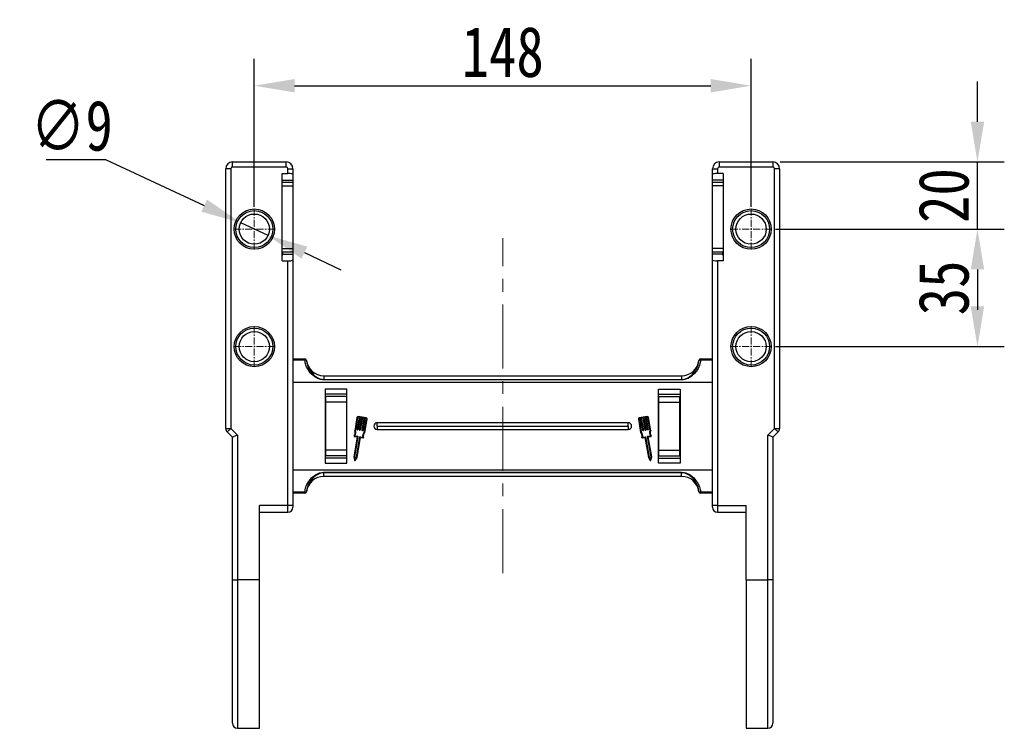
# Model space of a CAD drawing. Header units: millimetres. Extents: x -1637 to 445, y 81 to 1539.
# Tile 6 of 52: x -1378 to -1085, y 858 to 1069. Entities that reach past the tile are written whole.
import ezdxf

# ---------------------------------------------------------------- set-up
doc = ezdxf.new("R2010")
doc.units = ezdxf.units.MM
doc.linetypes.add('CENTER', pattern=[0.6, 0.375, -0.075, 0.075, -0.075])
doc.linetypes.add('CENTERX2', pattern=[20.32, 12.7, -2.54, 2.54, -2.54])
doc.styles.get("Standard").update_dxf_attribs({"font": '仿宋_GB2312.ttf', "width": 0.8})
doc.dimstyles.new('ISO-60.1', dxfattribs={"dimtxt": 15, "dimasz": 12, "dimexe": 8, "dimexo": 0.625, "dimgap": 2.5, "dimtad": 1, "dimdsep": 46, "dimtxsty": 'Standard', "dimcen": 2.5, "dimadec": 0, "dimazin": 0, "dimtfac": 1, "dimtmove": 0, "dimatfit": 3, "dimfxl": 0, "dimarcsym": 0})
doc.dimstyles.new('副本 ISO-60.1', dxfattribs={"dimtxt": 15, "dimasz": 12, "dimexe": 8, "dimexo": 0.625, "dimgap": 2.5, "dimtad": 1, "dimtoh": 1, "dimdsep": 46, "dimtxsty": 'Standard', "dimcen": 2.5, "dimadec": 0, "dimazin": 0, "dimtfac": 1, "dimtmove": 0, "dimatfit": 3, "dimfxl": 0, "dimarcsym": 0})

# ---------------------------------------------------------------- blocks, each defined once
blk = doc.blocks.new('*D3505')
at = {"color": 0, "lineweight": -2}
for p, q in [((-1307.97, 1013.72), (-1307.97, 1057.76)), ((-1159.97, 1013.72), (-1159.97, 1057.76)), ((-1295.97, 1049.76), (-1171.97, 1049.76))]:
    blk.add_line(p, q, dxfattribs=at)
at = {"color": 0, "lineweight": 9}
for points in [[(-1295.97, 1051.76), (-1295.97, 1047.76), (-1307.97, 1049.76)], [(-1171.97, 1051.76), (-1171.97, 1047.76), (-1159.97, 1049.76)]]:
    blk.add_solid(points, dxfattribs=at)
at = {"layer": 'Defpoints', "color": 0, "lineweight": 9}
for p in [(-1159.97, 1049.76), (-1307.97, 1013.09), (-1159.97, 1013.09)]:
    blk.add_point(p, dxfattribs=at)
at = {"color": 0, "lineweight": 9, "insert": (-1233.97, 1059.76), "char_height": 15, "attachment_point": 5}
blk.add_mtext('148', dxfattribs=at)
blk = doc.blocks.new('*D3482')
at = {"color": 0, "lineweight": -2}
for p, q in [((-1369.97, 1027.79), (-1352.27, 1027.79)), ((-1352.27, 1027.79), (-1322.91, 1014.04)), ((-1303.89, 1005.13), (-1312.04, 1008.95)), ((-1293.03, 1000.04), (-1282.16, 994.95))]:
    blk.add_line(p, q, dxfattribs=at)
at = {"color": 0, "lineweight": 9}
for points in [[(-1322.06, 1015.85), (-1323.76, 1012.23), (-1312.04, 1008.95)], [(-1292.18, 1001.85), (-1293.88, 998.23), (-1303.89, 1005.13)]]:
    blk.add_solid(points, dxfattribs=at)
at = {"layer": 'Defpoints', "color": 0, "lineweight": 9}
for p in [(-1312.04, 1008.95), (-1303.89, 1005.13)]:
    blk.add_point(p, dxfattribs=at)
at = {"color": 0, "lineweight": 9, "insert": (-1362.37, 1037.79), "char_height": 15, "attachment_point": 5}
blk.add_mtext('∅9', dxfattribs=at)
blk = doc.blocks.new('*D3483')
at = {"color": 0, "lineweight": -2}
for p, q in [((-1152.74, 1007.04), (-1084.53, 1007.04)), ((-1092.53, 995.04), (-1092.53, 984.04)), ((-1152.74, 972.04), (-1084.53, 972.04))]:
    blk.add_line(p, q, dxfattribs=at)
at = {"color": 0, "lineweight": 9}
for points in [[(-1094.53, 995.04), (-1090.53, 995.04), (-1092.53, 1007.04)], [(-1094.53, 984.04), (-1090.53, 984.04), (-1092.53, 972.04)]]:
    blk.add_solid(points, dxfattribs=at)
at = {"layer": 'Defpoints', "color": 0, "lineweight": 9}
for p in [(-1153.37, 1007.04), (-1153.37, 972.04), (-1092.53, 972.04)]:
    blk.add_point(p, dxfattribs=at)
at = {"color": 0, "lineweight": 9, "insert": (-1102.53, 989.54), "char_height": 15, "attachment_point": 5, "rotation": 90}
blk.add_mtext('35', dxfattribs=at)
blk = doc.blocks.new('*D3484')
at = {"color": 0, "lineweight": -2}
for p, q in [((-1092.53, 1039.04), (-1092.53, 1051.04)), ((-1151.34, 1027.04), (-1084.53, 1027.04)), ((-1092.53, 1007.04), (-1092.53, 1027.04)), ((-1152.74, 1007.04), (-1084.53, 1007.04)), ((-1092.53, 995.04), (-1092.53, 983.04))]:
    blk.add_line(p, q, dxfattribs=at)
at = {"color": 0, "lineweight": 9}
for points in [[(-1094.53, 1039.04), (-1090.53, 1039.04), (-1092.53, 1027.04)], [(-1094.53, 995.04), (-1090.53, 995.04), (-1092.53, 1007.04)]]:
    blk.add_solid(points, dxfattribs=at)
at = {"layer": 'Defpoints', "color": 0, "lineweight": 9}
for p in [(-1151.97, 1027.04), (-1092.53, 1027.04), (-1153.37, 1007.04)]:
    blk.add_point(p, dxfattribs=at)
at = {"color": 0, "lineweight": 9, "insert": (-1102.53, 1017.04), "char_height": 15, "attachment_point": 5, "rotation": 90}
blk.add_mtext('20', dxfattribs=at)

msp = doc.modelspace()

# ---------------------------------------------------------------- linework, layer by layer
at = {"color": 7, "linetype": 'Continuous', "lineweight": 25}
for p, q in [((-1314.469, 1025.54), (-1314.469, 1027.04)), ((-1314.469, 1027.04), (-1298.469, 1027.04)), ((-1298.469, 1025.54), (-1298.469, 1027.04)), ((-1169.469, 1027.04), (-1153.469, 1027.04)), ((-1169.469, 1027.04), (-1169.469, 1025.54)), ((-1153.469, 1027.04), (-1153.469, 1025.54)), ((-1314.969, 1025.04), (-1316.469, 1025.04)), ((-1316.469, 947.662), (-1316.469, 1025.04)), ((-1314.969, 1025.04), (-1314.969, 947.662)), ((-1298.469, 1025.54), (-1314.469, 1025.54)), ((-1297.969, 1023.586), (-1297.969, 1025.04)), ((-1297.969, 1025.04), (-1296.469, 1025.04)), ((-1296.469, 1025.04), (-1296.469, 1023.322)), ((-1171.469, 1025.04), (-1169.969, 1025.04)), ((-1171.469, 1023.322), (-1171.469, 1025.04)), ((-1169.969, 1025.04), (-1169.969, 1023.586)), ((-1153.469, 1025.54), (-1169.469, 1025.54)), ((-1152.969, 947.662), (-1152.969, 1025.04)), ((-1151.469, 1025.04), (-1152.969, 1025.04)), ((-1151.469, 1025.04), (-1151.469, 947.662)), ((-1299.669, 1023.586), (-1297.969, 1023.586)), ((-1299.669, 997.586), (-1299.669, 1023.586)), ((-1299.669, 1021.618), (-1296.469, 1021.618)), ((-1296.469, 1020.924), (-1299.669, 1020.924)), ((-1296.469, 1023.322), (-1296.469, 1021.618)), ((-1296.469, 1021.618), (-1296.469, 1020.909)), ((-1296.469, 1020.924), (-1296.469, 1019.924)), ((-1171.469, 1021.618), (-1171.469, 1023.322)), ((-1168.269, 1021.618), (-1171.469, 1021.618)), ((-1171.469, 1020.924), (-1171.469, 1021.618)), ((-1168.269, 1020.924), (-1171.469, 1020.924)), ((-1171.469, 1019.924), (-1171.469, 1020.924)), ((-1168.269, 1023.586), (-1169.969, 1023.586)), ((-1168.269, 1023.586), (-1168.269, 997.586)), ((-1299.669, 1019.924), (-1296.469, 1019.924)), ((-1296.469, 1019.924), (-1296.469, 1001.248)), ((-1168.269, 1019.924), (-1171.469, 1019.924)), ((-1171.469, 1001.248), (-1171.469, 1019.924)), ((-1299.669, 1001.248), (-1296.469, 1001.248)), ((-1296.469, 1001.248), (-1296.469, 1000.248)), ((-1168.269, 1001.248), (-1171.469, 1001.248)), ((-1171.469, 1000.248), (-1171.469, 1001.248)), ((-1299.669, 1000.248), (-1296.469, 1000.248)), ((-1299.669, 999.35), (-1299.469, 999.35)), ((-1299.669, 997.586), (-1297.969, 997.586)), ((-1299.469, 999.554), (-1299.469, 1000.248)), ((-1299.469, 999.35), (-1299.469, 999.554)), ((-1299.469, 999.554), (-1296.469, 999.554)), ((-1297.969, 924.671), (-1297.969, 997.586)), ((-1296.469, 1000.264), (-1296.469, 999.554)), ((-1296.469, 999.554), (-1296.469, 997.851)), ((-1296.469, 997.851), (-1296.469, 924.671)), ((-1171.469, 1000.248), (-1168.269, 1000.248)), ((-1171.469, 999.554), (-1171.469, 1000.248)), ((-1168.469, 999.554), (-1171.469, 999.554)), ((-1171.469, 997.851), (-1171.469, 999.554)), ((-1171.469, 924.671), (-1171.469, 997.851)), ((-1169.969, 997.586), (-1169.969, 924.671)), ((-1168.269, 997.586), (-1169.969, 997.586)), ((-1168.469, 1000.264), (-1168.469, 999.554)), ((-1168.469, 999.554), (-1168.469, 999.35)), ((-1168.469, 999.35), (-1168.269, 999.35)), ((-1296.469, 968.359), (-1292.933, 968.359)), ((-1292.933, 967.964), (-1292.933, 968.359)), ((-1175.006, 968.359), (-1171.469, 968.359)), ((-1175.006, 968.359), (-1175.006, 967.964)), ((-1292.933, 967.964), (-1296.469, 967.964)), ((-1292.434, 967.921), (-1292.438, 967.921)), ((-1175.501, 967.921), (-1175.505, 967.921)), ((-1171.469, 967.964), (-1175.006, 967.964)), ((-1287.273, 963.359), (-1287.273, 962.238)), ((-1287.273, 963.359), (-1180.666, 963.359)), ((-1287.273, 962.238), (-1287.273, 962.123)), ((-1287.273, 962.238), (-1180.666, 962.238)), ((-1180.666, 963.359), (-1180.666, 962.238)), ((-1180.666, 962.238), (-1180.666, 962.123)), ((-1171.469, 961.359), (-1296.469, 961.359)), ((-1180.666, 962.123), (-1287.273, 962.123)), ((-1280.369, 959.359), (-1286.869, 959.359)), ((-1286.869, 959.359), (-1286.869, 937.359)), ((-1280.369, 937.359), (-1280.369, 959.359)), ((-1187.569, 937.359), (-1187.569, 959.359)), ((-1187.569, 959.359), (-1181.069, 959.359)), ((-1181.069, 959.359), (-1181.069, 937.359)), ((-1280.369, 957.916), (-1286.869, 957.916)), ((-1280.519, 957.212), (-1286.639, 957.212)), ((-1286.639, 955.521), (-1286.639, 957.212)), ((-1280.519, 957.212), (-1280.519, 955.521)), ((-1187.569, 957.916), (-1181.069, 957.916)), ((-1187.419, 957.212), (-1181.299, 957.212)), ((-1187.419, 955.521), (-1187.419, 957.212)), ((-1181.299, 957.212), (-1181.299, 955.521)), ((-1280.519, 955.521), (-1286.639, 955.521)), ((-1286.639, 941.197), (-1286.639, 955.521)), ((-1280.519, 955.521), (-1280.519, 941.197)), ((-1187.419, 955.521), (-1181.299, 955.521)), ((-1187.419, 941.197), (-1187.419, 955.521)), ((-1181.299, 955.521), (-1181.299, 941.197)), ((-1277.394, 950.964), (-1278.074, 946.978)), ((-1277.193, 950.929), (-1277.863, 947.006)), ((-1277.295, 947.301), (-1276.673, 950.944)), ((-1276.472, 950.91), (-1277.094, 947.267)), ((-1276.673, 950.944), (-1277.075, 951.013)), ((-1274.628, 950.802), (-1277.041, 951.214)), ((-1276.592, 947.181), (-1275.969, 950.824)), ((-1275.969, 950.824), (-1276.472, 950.91)), ((-1275.768, 950.789), (-1276.391, 947.146)), ((-1275.888, 947.061), (-1275.266, 950.704)), ((-1275.266, 950.704), (-1275.768, 950.789)), ((-1275.065, 950.669), (-1275.687, 947.026)), ((-1275.25, 946.56), (-1274.579, 950.483)), ((-1274.663, 950.601), (-1275.065, 950.669)), ((-1275.059, 946.463), (-1274.378, 950.449)), ((-1193.56, 950.449), (-1192.879, 946.463)), ((-1193.359, 950.483), (-1192.689, 946.56)), ((-1190.898, 951.214), (-1193.31, 950.802)), ((-1192.874, 950.669), (-1193.276, 950.601)), ((-1192.252, 947.026), (-1192.874, 950.669)), ((-1192.17, 950.789), (-1192.673, 950.704)), ((-1192.673, 950.704), (-1192.051, 947.061)), ((-1191.548, 947.146), (-1192.17, 950.789)), ((-1191.467, 950.91), (-1191.969, 950.824)), ((-1191.969, 950.824), (-1191.347, 947.181)), ((-1190.845, 947.267), (-1191.467, 950.91)), ((-1190.864, 951.013), (-1191.266, 950.944)), ((-1191.266, 950.944), (-1190.644, 947.301)), ((-1190.076, 947.006), (-1190.746, 950.929)), ((-1189.864, 946.978), (-1190.545, 950.964)), ((-1316.469, 947.662), (-1314.969, 947.662)), ((-1314.969, 947.662), (-1312.969, 945.662)), ((-1196.569, 949.359), (-1271.369, 949.359)), ((-1271.369, 948.359), (-1271.369, 949.359)), ((-1271.369, 948.359), (-1196.569, 948.359)), ((-1271.369, 948.359), (-1271.369, 947.359)), ((-1196.569, 948.359), (-1196.569, 949.359)), ((-1196.569, 948.359), (-1196.569, 947.359)), ((-1154.969, 945.662), (-1152.969, 947.662)), ((-1152.969, 947.662), (-1151.469, 947.662)), ((-1314.469, 945.04), (-1316.03, 946.601)), ((-1314.469, 902.586), (-1314.469, 945.04)), ((-1312.969, 945.662), (-1312.969, 902.586)), ((-1277.353, 945.145), (-1278.369, 939.2)), ((-1277.126, 945.261), (-1278.161, 939.206)), ((-1278.131, 945.278), (-1277.353, 945.145)), ((-1277.945, 945.453), (-1277.168, 945.32)), ((-1277.558, 939.103), (-1276.523, 945.158)), ((-1277.364, 939.028), (-1276.357, 944.923)), ((-1277.153, 947.225), (-1277.254, 947.242)), ((-1276.449, 947.105), (-1276.55, 947.122)), ((-1276.465, 945.2), (-1275.688, 945.067)), ((-1276.298, 944.964), (-1275.571, 944.84)), ((-1275.746, 946.985), (-1275.846, 947.002)), ((-1271.369, 947.359), (-1196.569, 947.359)), ((-1192.368, 944.84), (-1191.641, 944.964)), ((-1192.251, 945.067), (-1191.474, 945.2)), ((-1192.092, 947.002), (-1192.193, 946.985)), ((-1191.582, 944.923), (-1190.575, 939.028)), ((-1191.389, 947.122), (-1191.489, 947.105)), ((-1191.415, 945.158), (-1190.381, 939.103)), ((-1189.778, 939.206), (-1190.812, 945.261)), ((-1190.685, 947.242), (-1190.786, 947.225)), ((-1190.771, 945.32), (-1189.994, 945.453)), ((-1190.586, 945.145), (-1189.808, 945.278)), ((-1189.57, 939.2), (-1190.586, 945.145)), ((-1154.969, 902.586), (-1154.969, 945.662)), ((-1151.909, 946.601), (-1153.469, 945.04)), ((-1153.469, 945.04), (-1153.469, 902.586)), ((-1280.369, 938.802), (-1286.869, 938.802)), ((-1280.369, 938.802), (-1286.869, 938.802)), ((-1280.519, 941.197), (-1286.639, 941.197)), ((-1286.639, 939.507), (-1286.639, 941.197)), ((-1280.519, 939.507), (-1286.639, 939.507)), ((-1280.519, 941.197), (-1280.519, 939.507)), ((-1278.369, 939.2), (-1278.123, 938.165)), ((-1278.161, 939.206), (-1277.98, 938.445)), ((-1277.98, 938.445), (-1277.558, 939.103)), ((-1277.938, 938.133), (-1277.364, 939.028)), ((-1190.575, 939.028), (-1190, 938.133)), ((-1190.381, 939.103), (-1189.958, 938.445)), ((-1189.958, 938.445), (-1189.778, 939.206)), ((-1189.815, 938.165), (-1189.57, 939.2)), ((-1187.569, 938.802), (-1181.069, 938.802)), ((-1187.569, 938.802), (-1181.069, 938.802)), ((-1187.419, 941.197), (-1181.299, 941.197)), ((-1187.419, 939.507), (-1187.419, 941.197)), ((-1187.419, 939.507), (-1181.299, 939.507)), ((-1181.299, 941.197), (-1181.299, 939.507)), ((-1286.869, 937.359), (-1280.369, 937.359)), ((-1181.069, 937.359), (-1187.569, 937.359)), ((-1296.469, 935.359), (-1171.469, 935.359)), ((-1287.273, 934.595), (-1180.666, 934.595)), ((-1287.273, 934.595), (-1287.273, 934.48)), ((-1287.273, 933.359), (-1287.273, 934.48)), ((-1180.666, 934.48), (-1287.273, 934.48)), ((-1180.666, 933.359), (-1287.273, 933.359)), ((-1180.666, 934.595), (-1180.666, 934.48)), ((-1180.666, 933.359), (-1180.666, 934.48)), ((-1296.469, 928.755), (-1292.933, 928.755)), ((-1292.933, 928.359), (-1296.469, 928.359)), ((-1292.933, 928.359), (-1292.933, 928.755)), ((-1292.438, 928.798), (-1292.434, 928.798)), ((-1175.505, 928.798), (-1175.501, 928.798)), ((-1175.006, 928.755), (-1171.469, 928.755)), ((-1175.006, 928.755), (-1175.006, 928.359)), ((-1171.469, 928.359), (-1175.006, 928.359)), ((-1297.969, 924.671), (-1306.469, 924.671)), ((-1306.469, 902.586), (-1306.469, 924.671)), ((-1296.469, 924.671), (-1297.969, 924.671)), ((-1296.469, 924.671), (-1296.469, 924.171)), ((-1169.969, 924.671), (-1171.469, 924.671)), ((-1171.469, 924.171), (-1171.469, 924.671)), ((-1169.969, 924.671), (-1161.469, 924.671)), ((-1161.469, 902.586), (-1161.469, 924.671)), ((-1306.469, 922.671), (-1297.969, 922.671)), ((-1169.969, 922.671), (-1161.469, 922.671)), ((-1314.469, 902.586), (-1312.969, 902.586)), ((-1314.469, 859.822), (-1314.469, 902.586)), ((-1306.469, 902.586), (-1312.969, 902.586)), ((-1306.469, 858.322), (-1306.469, 902.586)), ((-1161.469, 902.586), (-1154.969, 902.586)), ((-1161.469, 902.586), (-1161.469, 858.322)), ((-1153.469, 902.586), (-1154.969, 902.586)), ((-1153.469, 902.586), (-1153.469, 859.822)), ((-1312.969, 858.322), (-1306.469, 858.322)), ((-1161.469, 858.322), (-1154.969, 858.322))]:
    msp.add_line(p, q, dxfattribs=at)
at = {"color": 1, "linetype": 'CENTER', "lineweight": 9, "ltscale": 5.588}
for p, q in [((-1307.969, 1000.99), (-1307.969, 1013.09)), ((-1159.969, 1000.99), (-1159.969, 1013.09)), ((-1314.019, 1007.04), (-1301.919, 1007.04)), ((-1166.019, 1007.04), (-1153.919, 1007.04)), ((-1307.969, 965.99), (-1307.969, 978.09)), ((-1159.969, 965.99), (-1159.969, 978.09)), ((-1314.019, 972.04), (-1301.919, 972.04)), ((-1166.019, 972.04), (-1153.919, 972.04))]:
    msp.add_line(p, q, dxfattribs=at)
at = {"color": 1, "linetype": 'CENTERX2', "lineweight": 13, "ltscale": 1.5}
msp.add_line((-1233.969, 904.581), (-1233.969, 1004.34), dxfattribs=at)
at = {"color": 8, "linetype": 'Continuous', "lineweight": 25}
for p, q in [((-1297.969, 922.671), (-1297.969, 924.671)), ((-1169.969, 924.671), (-1169.969, 922.671)), ((-1312.969, 902.586), (-1312.969, 858.322)), ((-1154.969, 858.322), (-1154.969, 902.586))]:
    msp.add_line(p, q, dxfattribs=at)
at = {"color": 7, "linetype": 'Continuous', "lineweight": 25, "flags": 128}
for points in [[(-1314.969, 947.662), (-1315.176, 947.455), (-1315.375, 947.256), (-1315.559, 947.072), (-1315.719, 946.912), (-1315.851, 946.78), (-1315.949, 946.682), (-1316.01, 946.621), (-1316.03, 946.601)], [(-1151.909, 946.601), (-1151.929, 946.621), (-1151.989, 946.682), (-1152.087, 946.78), (-1152.219, 946.912), (-1152.38, 947.072), (-1152.564, 947.256), (-1152.762, 947.455), (-1152.969, 947.662)], [(-1312.969, 945.662), (-1313.262, 945.54), (-1313.543, 945.424), (-1313.803, 945.316), (-1314.03, 945.222), (-1314.217, 945.145), (-1314.355, 945.088), (-1314.441, 945.052), (-1314.469, 945.04)], [(-1153.469, 945.04), (-1153.498, 945.052), (-1153.584, 945.088), (-1153.722, 945.145), (-1153.909, 945.222), (-1154.136, 945.316), (-1154.395, 945.424), (-1154.677, 945.54), (-1154.969, 945.662)]]:
    msp.add_lwpolyline(points, dxfattribs=at)
at = {"color": 7, "linetype": 'Continuous', "lineweight": 25}
for centre, radius in [((-1307.969, 1007.04), 6), ((-1307.969, 1007.04), 5.5), ((-1159.969, 1007.04), 6), ((-1159.969, 1007.04), 5.5), ((-1307.969, 1007.04), 4.5), ((-1159.969, 1007.04), 4.5), ((-1307.969, 972.04), 6), ((-1307.969, 972.04), 5.5), ((-1159.969, 972.04), 6), ((-1159.969, 972.04), 5.5), ((-1307.969, 972.04), 4.5), ((-1159.969, 972.04), 4.5)]:
    msp.add_circle(centre, radius, dxfattribs=at)
for centre, radius, start, end in [((-1314.469, 1025.04), 2, 90, 180), ((-1298.469, 1025.04), 2, 0, 90), ((-1169.469, 1025.04), 2, 90, 180), ((-1153.469, 1025.04), 2, 0, 90), ((-1314.469, 1025.04), 0.5, 90, 180), ((-1298.469, 1025.04), 0.5, 0, 90), ((-1169.469, 1025.04), 0.5, 90, 180), ((-1153.469, 1025.04), 0.5, 0, 90), ((-1292.934, 967.86), 0.499, 6.96854, 89.94951), ((-1292.93, 967.859), 0.5, 7.05413, 90), ((-1175.009, 967.859), 0.5, 90, 172.94587), ((-1175.005, 967.86), 0.499, 90.05078, 173.03074), ((-1292.748, 967.231), 0.756, 65.78916, 104.16632), ((-1287.273, 968.559), 5.2, 187.05413, 270), ((-1180.666, 968.559), 5.2, 270, 352.94587), ((-1175.191, 967.231), 0.756, 75.83414, 114.2103), ((-1277.092, 950.912), 0.306, 80.30687, 170.30687), ((-1277.092, 950.912), 0.102, 80.30687, 170.30687), ((-1274.68, 950.5), 0.102, 350.30687, 80.30687), ((-1274.68, 950.5), 0.306, 350.30687, 80.30687), ((-1193.259, 950.5), 0.306, 99.69313, 189.69313), ((-1193.259, 950.5), 0.102, 99.69313, 189.69313), ((-1190.847, 950.912), 0.306, 9.69313, 99.69313), ((-1190.847, 950.912), 0.102, 9.69313, 99.69313), ((-1314.969, 947.662), 1.5, 180, 225), ((-1271.369, 948.359), 1, 90, 270), ((-1196.569, 948.359), 1, 270, 90), ((-1152.969, 947.662), 1.5, 315, 0), ((-1278.114, 945.378), 0.102, 144.79186, 260.30687), ((-1279.435, 946.311), 1.515, 324.79186, 26.12453), ((-1279.435, 946.311), 1.719, 330.07022, 23.86617), ((-1277.245, 947.292), 0.051, 170.30687, 260.30687), ((-1277.177, 945.27), 0.051, 350.30687, 80.30687), ((-1277.144, 947.275), 0.051, 260.30687, 350.30687), ((-1276.541, 947.172), 0.051, 170.30687, 260.30687), ((-1276.473, 945.15), 0.051, 80.30687, 170.30687), ((-1276.441, 947.155), 0.051, 260.30687, 350.30687), ((-1276.306, 944.914), 0.051, 80.30687, 170.30687), ((-1275.838, 947.052), 0.051, 170.30687, 260.30687), ((-1275.737, 947.035), 0.051, 260.30687, 350.30687), ((-1273.997, 945.382), 1.719, 136.74758, 190.54353), ((-1275.553, 944.941), 0.102, 260.30687, 15.82188), ((-1273.997, 945.382), 1.515, 134.48921, 195.82188), ((-1193.941, 945.382), 1.515, 344.17812, 45.51079), ((-1193.941, 945.382), 1.719, 349.45647, 43.25242), ((-1192.385, 944.941), 0.102, 164.17812, 279.69313), ((-1192.201, 947.035), 0.051, 189.69313, 279.69313), ((-1192.101, 947.052), 0.051, 279.69313, 9.69313), ((-1191.632, 944.914), 0.051, 9.69313, 99.69313), ((-1191.498, 947.155), 0.051, 189.69313, 279.69313), ((-1191.466, 945.15), 0.051, 9.69313, 99.69313), ((-1191.397, 947.172), 0.051, 279.69313, 9.69313), ((-1190.794, 947.275), 0.051, 189.69313, 279.69313), ((-1190.762, 945.27), 0.051, 99.69313, 189.69313), ((-1190.694, 947.292), 0.051, 279.69313, 9.69313), ((-1188.504, 946.311), 1.719, 156.13383, 209.92978), ((-1188.504, 946.311), 1.515, 153.87547, 215.20814), ((-1189.825, 945.378), 0.102, 279.69313, 35.20814), ((-1278.024, 938.188), 0.102, 193.32833, 327.28541), ((-1189.915, 938.188), 0.102, 212.71459, 346.67167), ((-1287.273, 928.159), 5.2, 90, 172.94587), ((-1180.666, 928.159), 5.2, 7.05413, 90), ((-1292.748, 929.488), 0.756, 255.83434, 294.2119), ((-1292.934, 928.859), 0.499, 270.04968, 353.03276), ((-1292.93, 928.859), 0.5, 270, 352.94587), ((-1175.009, 928.859), 0.5, 187.05413, 270), ((-1175.191, 929.488), 0.756, 245.78864, 284.1652), ((-1175.005, 928.859), 0.499, 186.96796, 269.95003), ((-1297.969, 924.171), 1.5, 270, 0), ((-1169.969, 924.171), 1.5, 180, 270), ((-1312.969, 859.822), 1.5, 180, 270), ((-1154.969, 859.822), 1.5, 270, 0)]:
    msp.add_arc(centre, radius, start, end, dxfattribs=at)
for centre, start_param, end_param in [((-1297.969, 1023.322), 3.1415927, 4.712389), ((-1169.969, 1023.322), 4.712389, 6.2831853), ((-1297.969, 997.851), 1.5707963, 3.1415927), ((-1169.969, 997.851), 0, 1.5707963)]:
    msp.add_ellipse(centre, major_axis=(-1.5, 0), ratio=0.176327, start_param=start_param, end_param=end_param, dxfattribs=at)
for points, knots in [([(-1287.273, 962.123), (-1287.696, 962.167), (-1288.433, 962.242), (-1289.398, 962.674), (-1290.475, 963.342), (-1291.438, 964.289), (-1292.187, 965.46), (-1292.699, 966.609), (-1292.848, 967.471), (-1292.933, 967.964)], [0, 0, 0, 0, 0.1421172, 0.2478143, 0.3536495, 0.5713339, 0.6999123, 0.8285029, 1, 1, 1, 1]), ([(-1292.438, 967.921), (-1292.365, 967.47), (-1292.181, 966.339), (-1291.384, 964.743), (-1290.294, 963.537), (-1289.302, 962.841), (-1288.394, 962.374), (-1287.682, 962.288), (-1287.273, 962.238)], [0, 0, 0, 0, 0.1685695, 0.4225625, 0.6411057, 0.7485673, 0.8558275, 1, 1, 1, 1]), ([(-1175.006, 967.964), (-1175.091, 967.471), (-1175.239, 966.609), (-1175.752, 965.46), (-1176.501, 964.289), (-1177.464, 963.342), (-1178.54, 962.674), (-1179.506, 962.242), (-1180.243, 962.167), (-1180.666, 962.123)], [0, 0, 0, 0, 0.1714971, 0.3000881, 0.4286658, 0.6463505, 0.7521857, 0.8578824, 1, 1, 1, 1]), ([(-1180.666, 962.238), (-1180.257, 962.288), (-1179.549, 962.373), (-1178.641, 962.839), (-1177.648, 963.534), (-1176.549, 964.743), (-1175.804, 966.288), (-1175.558, 967.41), (-1175.507, 967.863), (-1175.501, 967.921)], [0, 0, 0, 0, 0.1441622, 0.2498551, 0.3588577, 0.5773847, 0.8313586, 0.9783868, 1, 1, 1, 1]), ([(-1292.933, 928.755), (-1292.848, 929.247), (-1292.699, 930.11), (-1292.187, 931.258), (-1291.438, 932.43), (-1290.475, 933.377), (-1289.398, 934.045), (-1288.433, 934.476), (-1287.696, 934.552), (-1287.273, 934.595)], [0, 0, 0, 0, 0.1714975, 0.3000881, 0.4286661, 0.6463508, 0.7521857, 0.8578828, 1, 1, 1, 1]), ([(-1287.273, 934.48), (-1287.682, 934.431), (-1288.394, 934.344), (-1289.302, 933.878), (-1290.293, 933.181), (-1291.39, 931.976), (-1292.135, 930.431), (-1292.381, 929.309), (-1292.431, 928.856), (-1292.438, 928.798)], [0, 0, 0, 0, 0.1441603, 0.2514117, 0.358864, 0.5773895, 0.8313607, 0.9783874, 1, 1, 1, 1]), ([(-1180.666, 934.595), (-1180.243, 934.552), (-1179.506, 934.476), (-1178.54, 934.045), (-1177.464, 933.377), (-1176.501, 932.43), (-1175.752, 931.258), (-1175.239, 930.11), (-1175.091, 929.247), (-1175.006, 928.755)], [0, 0, 0, 0, 0.1421176, 0.2478143, 0.3536493, 0.5713341, 0.6999116, 0.8285026, 1, 1, 1, 1]), ([(-1175.501, 928.798), (-1175.574, 929.249), (-1175.758, 930.379), (-1176.555, 931.975), (-1177.642, 933.179), (-1178.633, 933.875), (-1179.54, 934.344), (-1180.257, 934.431), (-1180.666, 934.48)], [0, 0, 0, 0, 0.1685713, 0.422567, 0.6411137, 0.747023, 0.8558253, 1, 1, 1, 1])]:
    msp.add_open_spline(points, degree=3, knots=knots, dxfattribs=at)

# ---------------------------------------------------------------- dimensions: what is measured, and where the dimension line sits
at = {"color": 5, "lineweight": 9}
dim = msp.add_linear_dim(base=(-1159.969, 1049.764), p1=(-1307.969, 1013.09), p2=(-1159.969, 1013.09), dimstyle='ISO-60.1', dxfattribs=at)
dim.commit()
dim.dimension.update_dxf_attribs({"geometry": '*D3505', "text_midpoint": (-1233.969, 1059.764)})
for base, p2, picture, middle in [((-1092.531, 1027.04), (-1151.969, 1027.04), '*D3484', (-1102.531, 1017.04)), ((-1092.531, 972.04), (-1153.369, 972.04), '*D3483', (-1102.531, 989.54))]:
    dim = msp.add_linear_dim(base=base, p1=(-1153.369, 1007.04), p2=p2, angle=90, dimstyle='ISO-60.1', dxfattribs=at)
    dim.commit()
    dim.dimension.update_dxf_attribs({"geometry": picture, "text_midpoint": middle})
dim = msp.add_diameter_dim_2p(p1=(-1303.894, 1005.132), p2=(-1312.045, 1008.949), dimstyle='副本 ISO-60.1', dxfattribs=at)
dim.commit()
dim.dimension.update_dxf_attribs({"geometry": '*D3482', "text_midpoint": (-1362.367, 1027.789), "dimtype": 163})

doc.saveas('drawing.dxf')
